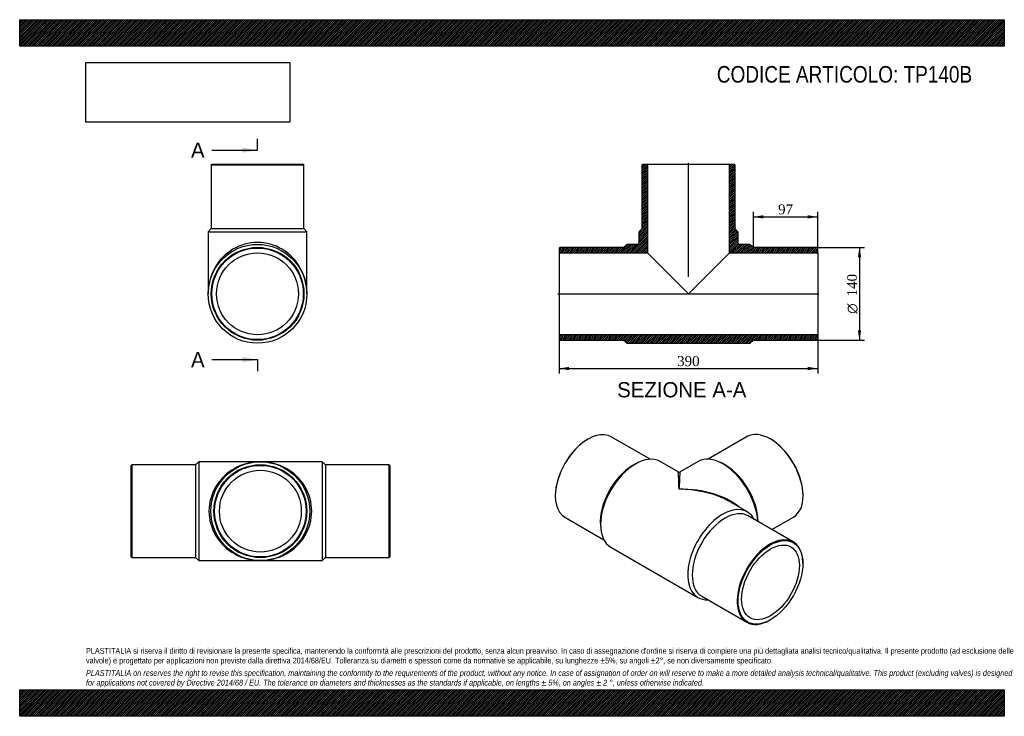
# Model space of a CAD drawing. Header units: millimetres. Extents: x 0 to 1485, y 0 to 1050.
import ezdxf
from ezdxf.enums import TextEntityAlignment as Align
from ezdxf.lldxf.tags import DXFTag

# ---------------------------------------------------------------- set-up
doc = ezdxf.new("R2010")
doc.units = ezdxf.units.MM
doc.header["$LTSCALE"] = 5
for name, color, linetype in [('Default', 7, 'Continuous'), ('DV4_Default', 7, 'Continuous'), ('TP140B', 7, 'Continuous')]:
    doc.layers.add(name, color=color, linetype=linetype)
doc.styles.add('SEACAD_Solid_Edge_ANSI', font='seans.ttf')
doc.styles.add('SEACAD_Solid_Edge_ANSI1_Symbols', font='semeca1.ttf')
doc.styles.add('SEACAD_Times_New_Roman', font='times.ttf')
tags = doc.linetypes.add('CENTER2', pattern=[28.575, 19.05, -3.175, 3.175, -3.175]).pattern_tags.tags
tags[10:11] = [DXFTag(74, 4), DXFTag(75, 0), DXFTag(340, '0'), DXFTag(46, 0.0), DXFTag(50, 0.0), DXFTag(44, 0.0), DXFTag(45, 0.0)]
tags[8:9] = [DXFTag(74, 4), DXFTag(75, 0), DXFTag(340, '0'), DXFTag(46, 0.0), DXFTag(50, 0.0), DXFTag(44, 0.0), DXFTag(45, 0.0)]
tags[6:7] = [DXFTag(74, 4), DXFTag(75, 0), DXFTag(340, '0'), DXFTag(46, 0.0), DXFTag(50, 0.0), DXFTag(44, 0.0), DXFTag(45, 0.0)]
tags[4:5] = [DXFTag(74, 4), DXFTag(75, 0), DXFTag(340, '0'), DXFTag(46, 0.0), DXFTag(50, 0.0), DXFTag(44, 0.0), DXFTag(45, 0.0)]
doc.dimstyles.new('ANSImm', dxfattribs={"dimtxt": 15, "dimasz": 15, "dimexe": 7.5, "dimexo": 0, "dimgap": 3.75, "dimtad": 1, "dimdsep": 46, "dimtxsty": 'SEACAD_Times_New_Roman', "dimblk1": '_SE_FILLED', "dimblk2": '_SE_FILLED', "dimsah": 1, "dimcen": 7.5, "dimazin": 0, "dimtfac": 0.85, "dimtdec": 3, "dimtofl": 0, "dimtmove": 0, "dimatfit": 3, "dimfxl": 1, "dimarcsym": 0})
picture_1 = doc.add_image_def('image1.jpg', size_in_pixel=(4302, 1260))

# ---------------------------------------------------------------- blocks, each defined once
blk = doc.blocks.new('SE')
at = {"layer": 'TP140B', "color": 7, "linetype": 'Continuous'}
for p, q in [((169, 379.2), (168, 378.2)), ((168, 240.2), (168, 378.2)), ((169, 379.2), (169, 239.2)), ((265, 379.2), (169, 379.2)), ((270, 383.7), (265, 379.2)), ((265, 379.2), (265, 239.2)), ((270, 383.7), (270, 234.7)), ((363, 383.7), (270, 383.7)), ((456, 383.7), (363, 383.7)), ((456, 383.7), (456, 234.7)), ((461, 379.2), (456, 383.7)), ((461, 379.2), (461, 239.2)), ((557, 379.2), (461, 379.2)), ((557, 239.2), (557, 379.2)), ((558, 378.2), (557, 379.2)), ((558, 378.2), (558, 240.2)), ((168, 240.2), (169, 239.2)), ((169, 239.2), (265, 239.2)), ((265, 239.2), (270, 234.7)), ((456, 234.7), (461, 239.2)), ((461, 239.2), (557, 239.2)), ((557, 239.2), (558, 240.2)), ((270, 234.7), (363, 234.7)), ((363, 234.7), (456, 234.7))]:
    blk.add_line(p, q, dxfattribs=at)
for radius in [74.5, 70, 69, 61.7]:
    blk.add_circle((363, 309.2), radius, dxfattribs=at)
for major_axis in [(77.5, 0), (-77.5, 0)]:
    blk.add_ellipse((363, 309.2), major_axis=major_axis, ratio=0.96129, start_param=1.570796, end_param=4.712389, dxfattribs=at)
blk = doc.blocks.new('SE1')
at = {"layer": 'TP140B', "color": 7, "linetype": 'Continuous'}
for p, q in [((857.3, 417.9), (856.6, 417.5)), ((951, 387.5), (892.3, 421.3)), ((1097, 421.6), (1038.3, 387.7)), ((1132.7, 417.7), (1132, 418.1)), ((933.7, 382.9), (929.9, 381.2)), ((993, 368.4), (966, 384)), ((1023.3, 384.2), (996, 368.4)), ((1059.4, 381.4), (1055.6, 383.2)), ((807.8, 333), (807.8, 332.1)), ((1181.5, 332.4), (1181.5, 333.2)), ((1097.5, 308.1), (1070.5, 323.7)), ((822.3, 300.1), (881, 266.2)), ((1166.6, 262.9), (1098.8, 302.1)), ((1134.5, 281.5), (1167, 300.3)), ((875.9, 287.6), (876.3, 283.4)), ((891.5, 255), (1023, 179)), ((1181.1, 230.1), (1181.1, 230.9)), ((1028.8, 180.9), (1096.6, 141.7)), ((1131.6, 145.2), (1132.4, 145.6))]:
    blk.add_line(p, q, dxfattribs=at)
blk.add_arc((994.5, 371), 3, 241.234, 299.3877, dxfattribs=at)
for centre, major_axis, ratio, start_param, end_param in [((857.3, 360.7), (35, 60.6), 0.57735, 0, 3.141593), ((1132, 360.9), (-35, 60.6), 0.57735, 3.141593, 6.283185), ((856.6, 361.1), (-34.5, -59.8), 0.57735, 3.926991, 5.497787), ((1132.7, 361.3), (34.5, -59.8), 0.57735, 0.785398, 2.356194), ((928.7, 319.5), (-37.2, -64.5), 0.57735, 3.141593, 6.283185), ((1060.6, 319.7), (-37.3, 64.5), 0.57735, 4.000816, 6.283185), ((925.2, 321.5), (-35, -60.6), 0.57735, 3.83141, 5.593368), ((1064.1, 321.7), (-35, 60.6), 0.57735, 3.934062, 5.593368), ((994.5, 281.5), (1.5, -86.9), 0.017084, 2.34593, 3.131328), ((994.5, 281.5), (-1.5, -86.9), 0.017084, 3.151857, 3.937255), ((994.5, 281.5), (-107.5, -1.8), 0.565847, 3.6978, 4.702904), ((994.5, 281.5), (-107.5, 1.8), 0.565847, 4.044778, 4.721874), ((994.5, 281.5), (-107.5, 1.8), 0.565847, 3.936476, 4.044778), ((1060.2, 243.6), (-37.2, -64.5), 0.57735, 2.792248, 6.283185), ((1063.8, 241.5), (-35, -60.6), 0.57735, 3.141593, 6.283185), ((1131.6, 202.3), (-35, -60.6), 0.57735, 2.356194, 6.283185), ((1060.2, 243.6), (-37.2, -64.5), 0.57735, 0, 0.349344), ((1131.6, 202.3), (-35, -60.6), 0.57735, 0, 0.785398)]:
    blk.add_ellipse(centre, major_axis=major_axis, ratio=ratio, start_param=start_param, end_param=end_param, dxfattribs=at)
for major_axis in [(34.5, 59.8), (-30.8, -53.4)]:
    blk.add_ellipse((1132.4, 201.9), major_axis=major_axis, ratio=0.57735, dxfattribs=at)
blk = doc.blocks.new('SE2')
at = {"layer": 'TP140B', "color": 7, "linetype": 'Continuous'}
for p, q in [((289.7, 832.3), (288.7, 831.3)), ((289.7, 832.3), (427.7, 832.3)), ((428.7, 831.3), (427.7, 832.3)), ((288.7, 831.3), (428.7, 831.3)), ((288.7, 831.3), (288.7, 735.3)), ((428.7, 735.3), (428.7, 831.3)), ((288.7, 735.3), (284.2, 730.3)), ((284.2, 730.3), (433.2, 730.3)), ((284.2, 730.3), (284.2, 636.8)), ((288.7, 735.3), (428.7, 735.3)), ((433.2, 730.3), (428.7, 735.3)), ((433.2, 636.8), (433.2, 730.3))]:
    blk.add_line(p, q, dxfattribs=at)
for radius in [74.5, 70, 69, 61.7]:
    blk.add_circle((358.7, 636.8), radius, dxfattribs=at)
blk.add_ellipse((358.7, 636.8), major_axis=(0, -77.5), ratio=0.96129, start_param=1.570796, end_param=4.712389, dxfattribs=at)
blk = doc.blocks.new('SE4')
at = {"color": 7, "linetype": 'Continuous', "style": 'SEACAD_Solid_Edge_ANSI'}
blk.add_text('A', height=23, dxfattribs=at).set_placement((258.4, 864.9), align=Align.TOP_LEFT)
blk = doc.blocks.new('SE5')
at = {"color": 7, "linetype": 'Continuous', "style": 'SEACAD_Solid_Edge_ANSI'}
blk.add_text('A', height=23, dxfattribs=at).set_placement((258.4, 549.1), align=Align.TOP_LEFT)
blk = doc.blocks.new('SEANNOT_GROUP')
at = {"linetype": 'Continuous'}
blk.add_hatch(color=7, dxfattribs=at).paths.add_polyline_path([(335.7, 849.5), (358.7, 853.4), (335.7, 857.2)])
at = {"color": 7, "linetype": 'Continuous'}
blk.add_lwpolyline([(289.7, 853.4), (358.7, 853.4)], dxfattribs=at)
blk = doc.blocks.new('SEANNOT_GROUP1')
at = {"linetype": 'Continuous'}
blk.add_hatch(color=7, dxfattribs=at).paths.add_polyline_path([(335.7, 533.8), (358.7, 537.6), (335.7, 541.5)])
at = {"color": 7, "linetype": 'Continuous'}
blk.add_lwpolyline([(289.7, 537.6), (358.7, 537.6)], dxfattribs=at)
blk = doc.blocks.new('SE3')
at = {"layer": 'Default', "color": 7, "linetype": 'CENTER2'}
for p, q in [((358.7, 853.4), (358.7, 870.6)), ((358.7, 537.6), (358.7, 520.4))]:
    blk.add_line(p, q, dxfattribs=at)
at = {"layer": 'Default', "color": 7, "linetype": 'CENTER2', "const_width": 0.0001}
blk.add_lwpolyline([(358.7, 853.4), (358.7, 537.6)], dxfattribs=at)
at = {"layer": 'Default'}
for name in ['SE4', 'SEANNOT_GROUP', 'SE5', 'SEANNOT_GROUP1']:
    blk.add_blockref(name, (0, 0), dxfattribs=at)
blk = doc.blocks.new('SE6')
at = {"layer": 'TP140B', "linetype": 'Continuous'}
h = blk.add_hatch(dxfattribs=at)
h.set_pattern_fill('LINE', scale=0.629921, angle=45, style=0)
edge = h.paths.add_edge_path()
edge.add_line((938.6, 735.3), (934.1, 730.3))
edge.add_line((934.1, 730.3), (934.1, 714.3))
edge.add_arc((931.1, 714.3), 3, 270, 360, ccw=False)
edge.add_line((931.1, 711.3), (915.6, 711.3))
edge.add_line((915.6, 711.3), (910.6, 706.8))
edge.add_line((910.6, 706.8), (814.6, 706.8))
edge.add_line((814.6, 706.8), (813.6, 705.8))
edge.add_line((813.6, 705.8), (813.6, 698.5))
edge.add_line((813.6, 698.5), (946.9, 698.5))
edge.add_line((946.9, 698.5), (946.9, 832.3))
edge.add_line((946.9, 832.3), (939.6, 832.3))
edge.add_line((939.6, 832.3), (938.6, 831.3))
edge.add_line((938.6, 831.3), (938.6, 735.3))
h = blk.add_hatch(dxfattribs=at)
h.set_pattern_fill('LINE', scale=0.629921, angle=45, style=0)
edge = h.paths.add_edge_path()
edge.add_line((1078.6, 735.3), (1078.6, 831.3))
edge.add_line((1078.6, 831.3), (1077.6, 832.3))
edge.add_line((1077.6, 832.3), (1070.3, 832.3))
edge.add_line((1070.3, 832.3), (1070.3, 698.5))
edge.add_line((1070.3, 698.5), (1203.6, 698.5))
edge.add_line((1203.6, 698.5), (1203.6, 705.8))
edge.add_line((1203.6, 705.8), (1202.6, 706.8))
edge.add_line((1202.6, 706.8), (1106.6, 706.8))
edge.add_line((1106.6, 706.8), (1101.6, 711.3))
edge.add_line((1101.6, 711.3), (1086.1, 711.3))
edge.add_arc((1086.1, 714.3), 3, 180, 270, ccw=False)
edge.add_line((1083.1, 714.3), (1083.1, 730.3))
edge.add_line((1083.1, 730.3), (1078.6, 735.3))
h = blk.add_hatch(dxfattribs=at)
h.set_pattern_fill('LINE', scale=0.629921, angle=45, style=0)
h.paths.add_polyline_path([(1203.6, 567.8), (1203.6, 575.1), (813.6, 575.1), (813.6, 567.8), (814.6, 566.8), (910.6, 566.8), (915.6, 562.3), (1101.6, 562.3), (1106.6, 566.8), (1202.6, 566.8)])
at = {"layer": 'DV4_Default', "color": 7, "linetype": 'CENTER2'}
for p, q in [((1008.6, 662.2), (1008.6, 834.1)), ((811.8, 636.8), (1205.3, 636.8))]:
    blk.add_line(p, q, dxfattribs=at)
at = {"layer": 'TP140B', "color": 7, "linetype": 'Continuous'}
for p, q in [((938.6, 831.3), (939.6, 832.3)), ((939.6, 832.3), (946.9, 832.3)), ((946.9, 832.3), (1070.3, 832.3)), ((946.9, 832.3), (946.9, 698.5)), ((1070.3, 832.3), (1077.6, 832.3)), ((1070.3, 698.5), (1070.3, 832.3)), ((1077.6, 832.3), (1078.6, 831.3)), ((938.6, 735.3), (938.6, 831.3)), ((1078.6, 831.3), (1078.6, 735.3)), ((934.1, 730.3), (938.6, 735.3)), ((934.1, 714.3), (934.1, 730.3)), ((1078.6, 735.3), (1083.1, 730.3)), ((1083.1, 730.3), (1083.1, 714.3)), ((813.6, 705.8), (814.6, 706.8)), ((813.6, 705.8), (813.6, 698.5)), ((813.6, 698.5), (813.6, 575.1)), ((813.6, 698.5), (946.9, 698.5)), ((910.6, 706.8), (814.6, 706.8)), ((915.6, 711.3), (910.6, 706.8)), ((931.1, 711.3), (915.6, 711.3)), ((946.9, 698.5), (1008.6, 636.8)), ((1008.6, 636.8), (1070.3, 698.5)), ((1070.3, 698.5), (1203.6, 698.5)), ((1101.6, 711.3), (1086.1, 711.3)), ((1106.6, 706.8), (1101.6, 711.3)), ((1202.6, 706.8), (1106.6, 706.8)), ((1202.6, 706.8), (1203.6, 705.8)), ((1203.6, 698.5), (1203.6, 705.8)), ((1203.6, 698.5), (1203.6, 575.1)), ((1203.6, 575.1), (813.6, 575.1)), ((813.6, 575.1), (813.6, 567.8)), ((814.6, 566.8), (813.6, 567.8)), ((814.6, 566.8), (910.6, 566.8)), ((910.6, 566.8), (915.6, 562.3)), ((1101.6, 562.3), (1106.6, 566.8)), ((1106.6, 566.8), (1202.6, 566.8)), ((1203.6, 567.8), (1202.6, 566.8)), ((1203.6, 567.8), (1203.6, 575.1)), ((915.6, 562.3), (1101.6, 562.3))]:
    blk.add_line(p, q, dxfattribs=at)
for centre, start, end in [((931.1, 714.3), 270, 0), ((1086.1, 714.3), 180, 270)]:
    blk.add_arc(centre, 3, start, end, dxfattribs=at)
blk = doc.blocks.new('DMBLK17')
at = {"layer": 'Default', "linetype": 'Continuous'}
for points in [[(828.6, 521.7), (828.6, 526.7), (813.6, 524.2)], [(1188.6, 521.7), (1203.6, 524.2), (1188.6, 526.7)]]:
    blk.add_hatch(color=7, dxfattribs=at).paths.add_polyline_path(points)
at = {"layer": 'Default', "color": 7, "linetype": 'Continuous'}
for p, q in [((813.6, 575.1), (813.6, 516.7)), ((1203.6, 575.1), (1203.6, 516.7)), ((813.6, 524.2), (1203.6, 524.2))]:
    blk.add_line(p, q, dxfattribs=at)
at = {"layer": 'Default', "color": 7, "linetype": 'Continuous', "style": 'SEACAD_Times_New_Roman'}
blk.add_text('390', height=15, dxfattribs=at).set_placement((991.5, 542.9), align=Align.TOP_LEFT)
blk = doc.blocks.new('_SE_FILLED')
at = {"color": 0}
blk.add_line((0, 0), (-1, 0), dxfattribs=at)
blk.add_solid([(0, 0), (-1, -0.1665), (-1, 0.1665), (0, 0)], dxfattribs=at)
blk = doc.blocks.new('DMBLK18')
at = {"layer": 'Default', "linetype": 'Continuous'}
for points in [[(1121.6, 755.3), (1106.6, 752.8), (1121.6, 750.3)], [(1188.6, 755.3), (1188.6, 750.3), (1203.6, 752.8)]]:
    blk.add_hatch(color=7, dxfattribs=at).paths.add_polyline_path(points)
at = {"layer": 'Default', "color": 7, "linetype": 'Continuous'}
for p, q in [((1106.6, 706.8), (1106.6, 760.3)), ((1203.6, 702.2), (1203.6, 760.3)), ((1106.6, 752.8), (1203.6, 752.8))]:
    blk.add_line(p, q, dxfattribs=at)
at = {"layer": 'Default', "color": 7, "linetype": 'Continuous', "style": 'SEACAD_Times_New_Roman'}
blk.add_text('97', height=15, dxfattribs=at).set_placement((1143.7, 771.6), align=Align.TOP_LEFT)
blk = doc.blocks.new('GDimGGroup')
at = {"layer": 'Default', "linetype": 'Continuous'}
for points in [[(1269.1, 691.8), (1266.6, 706.8), (1264.1, 691.8)], [(1269.1, 581.8), (1264.1, 581.8), (1266.6, 566.8)]]:
    blk.add_hatch(color=7, dxfattribs=at).paths.add_polyline_path(points)
at = {"layer": 'Default', "color": 7, "linetype": 'Continuous'}
for p, q in [((1202.6, 706.8), (1274.1, 706.8)), ((1266.6, 706.8), (1266.6, 566.8)), ((1202.6, 566.8), (1274.1, 566.8))]:
    blk.add_line(p, q, dxfattribs=at)
for s, style, p in [('140', 'SEACAD_Times_New_Roman', (1247.9, 632.8)), ('O', 'SEACAD_Solid_Edge_ANSI1_Symbols', (1247.9, 606.7))]:
    blk.add_text(s, height=15, rotation=90, dxfattribs=dict(at, style=style)).set_placement(p, align=Align.TOP_LEFT)

msp = doc.modelspace()

# ---------------------------------------------------------------- hatches: boundary and pattern name
at = {"layer": 'Default', "linetype": 'Continuous'}
h = msp.add_hatch(dxfattribs=at)
h.set_pattern_fill('LINE', scale=0.629921, angle=45, style=0)
h.paths.add_polyline_path([(1485, 1010), (1485, 1050), (0, 1050), (0, 1010)])
for points in [[(1485, 1010), (1485, 1050), (0, 1050), (0, 1010)], [(1485, 0), (1485, 40), (0, 40), (0, 0)]]:
    msp.add_hatch(color=7, dxfattribs=at).paths.add_polyline_path(points)
h = msp.add_hatch(dxfattribs=at)
h.set_pattern_fill('LINE', scale=0.629921, angle=45, style=0)
h.paths.add_polyline_path([(1485, 0), (1485, 40), (0, 40), (0, 0)])

# ---------------------------------------------------------------- linework, layer by layer
at = {"layer": 'Default', "color": 7, "linetype": 'Continuous'}
for p, q in [((0, 1050), (1485, 1050)), ((0, 1010), (0, 1050)), ((1485, 1050), (1485, 1010)), ((1485, 1010), (0, 1010)), ((0, 40), (1485, 40)), ((0, 0), (0, 40)), ((1485, 40), (1485, 0)), ((1485, 0), (0, 0))]:
    msp.add_line(p, q, dxfattribs=at)

# ---------------------------------------------------------------- block references
at = {"layer": 'Default'}
for name in ['SE3', 'SE2', 'SE6', 'GDimGGroup', 'SE1', 'SE']:
    msp.add_blockref(name, (0, 0), dxfattribs=at)

# ---------------------------------------------------------------- texts
at = {"layer": 'Default', "color": 7, "linetype": 'Continuous', "style": 'SEACAD_Solid_Edge_ANSI'}
msp.add_text('SEZIONE A-A', height=23, dxfattribs=at).set_placement((901.122, 503.741), align=Align.TOP_LEFT)
at = {"layer": 'Default', "attachment_point": 1}
for s, insert, char_height, width in [('{\\fArial Narrow|b0||i0||c0|p34;\\C7;\\H25.;\\W1.;CODICE ARTICOLO: TP140B}', (1051.431, 980.168), 25, 415.34893), ("{\\fArial Narrow|b0||i0||c0|p34;\\C7;\\H8.75;\\W1.;PLASTITALIA si riserva il diritto di revisionare la presente specifica, mantenendo la conformità alle prescrizioni del prodotto, senza alcun preavviso. In caso di assegnazione d'ordine si riserva di compiere una più dettagliata analisi tecnico/qualitativa. Il presente prodotto (ad esclusione delle \\P}{\\fArial Narrow|b0||i0||c0|p34;\\C7;\\H8.75;\\W1.;valvole) è progettato per applicazioni non previste dalla direttiva 2014/68/EU. Tolleranza su diametri e spessori come da normative se applicabile, su lunghezze ±5%, su angoli ±2°, se non diversamente specificato.\\P}{\\fArial Narrow|b0||i0||c0|p34;\\C7;\\H2.5;\\W1.;   \\P}{\\fArial Narrow|b0||i1||c0|p34;\\C7;\\H8.75;\\W1.;PLASTITALIA on reserves the right to revise this specification, maintaining the conformity to the requirements of the product, without any notice. In case of assignation of order on will reserve to make a more detailed analysis technical/qualitative. This product (excluding valves) is designed \\P}{\\fArial Narrow|b0||i1||c0|p34;\\C7;\\H8.75;\\W1.;for applications not covered by Directive 2014/68 / EU. The tolerance on diameters and thicknesses as the standards if applicable, on lengths ± 5%, on angles ± 2 °, unless otherwise indicated.\\P}", (100, 103.012), 8.75, 1285)]:
    msp.add_mtext(s, dxfattribs=dict(at, insert=insert, char_height=char_height, width=width))

# ---------------------------------------------------------------- dimensions: what is measured, and where the dimension line sits
at = {"layer": 'Default', "color": 7, "linetype": 'Continuous'}
dim = msp.add_linear_dim(base=(1203.581, 752.816), p1=(1106.581, 706.835), p2=(1203.581, 702.185), text='\\A1;<>', dimstyle='ANSImm', dxfattribs=at)
dim.commit()
dim.dimension.update_dxf_attribs({"geometry": 'DMBLK18', "text_midpoint": (1155.081, 752.816), "dimtype": 160})
dim = msp.add_linear_dim(base=(813.581, 524.16), p1=(813.581, 575.135), p2=(1203.581, 575.135), angle=0, text='\\A1;<>', dimstyle='ANSImm', dxfattribs=at)
dim.commit()
dim.dimension.update_dxf_attribs({"geometry": 'DMBLK17', "text_midpoint": (1008.581, 524.16), "dimtype": 161})

# ---------------------------------------------------------------- pictures from other files: only their frames are drawn
image = msp.add_image(picture_1, insert=(100, 895.516), size_in_units=(307.286, 90))
image.dxf.flags = 7

doc.saveas('drawing.dxf')
